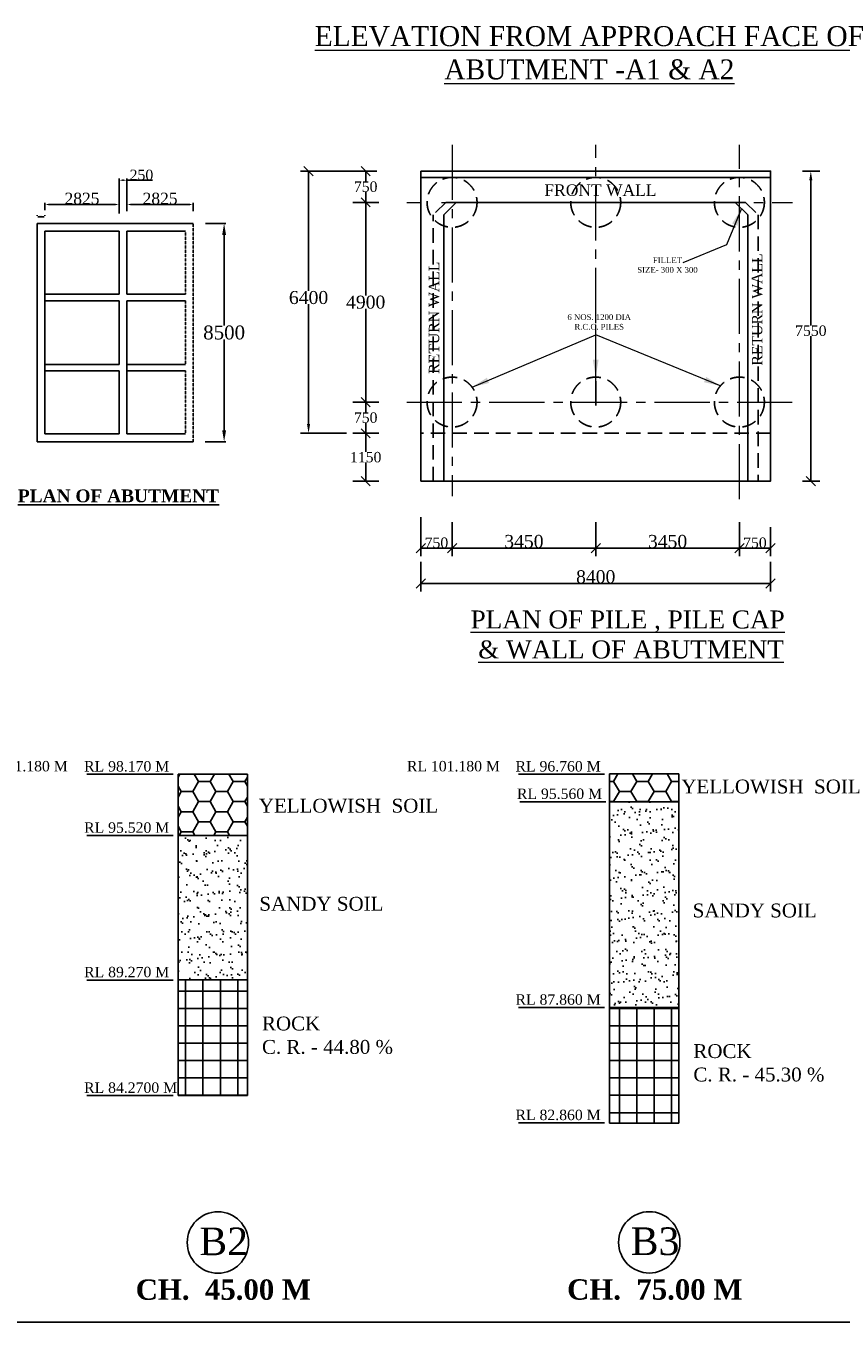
# Model space of a CAD drawing. Header units: millimetres. Extents: x -1995464 to 3071730, y 501735 to 805605.
# Tile 2 of 12: x 2746195 to 2816663, y 501735 to 613870. Entities that reach past the tile are written whole.
import ezdxf

# ---------------------------------------------------------------- set-up
doc = ezdxf.new("R2010")
doc.units = ezdxf.units.MM
doc.header["$MEASUREMENT"] = 0
for name, pattern in [('CENTER2', [28.575, 19.05, -3.175, 3.175, -3.175]), ('DASHED', [0.75, 0.5, -0.25]), ('HIDDEN', [0.375, 0.25, -0.125])]:
    doc.linetypes.add(name, pattern=pattern)
doc.layers.add('CENTER LINE', color=1, linetype='CENTER2', lineweight=13)
doc.layers.add('Dimension', color=7, linetype='Continuous', lineweight=25)
doc.layers.add('plan', color=12, linetype='Continuous')
doc.styles.get("Standard").update_dxf_attribs({"font": 'times.ttf'})
doc.dimstyles.new('Abut-standard', dxfattribs={"dimtxt": 300, "dimasz": 200, "dimexe": 300, "dimexo": 50, "dimgap": 50, "dimtad": 0, "dimtih": 1, "dimtoh": 1, "dimdec": 0, "dimzin": 0, "dimdsep": 46, "dimtxsty": 'Standard', "dimblk": 'OBLIQUE', "dimcen": 0.09, "dimdle": 300, "dimclrd": 256, "dimclre": 256, "dimclrt": 256, "dimadec": 0, "dimazin": 0, "dimtp": 0.9995, "dimtm": 0.9995, "dimtfac": 1, "dimtdec": 0, "dimtix": 1, "dimtofl": 0, "dimtmove": 1, "dimatfit": 3, "dimfxl": 1, "dimtolj": 1, "dimtzin": 0, "dimlwd": 0, "dimlwe": 0, "dimarcsym": 0})
doc.dimstyles.get("Standard").update_dxf_attribs({"dimtxt": 400, "dimasz": 300, "dimexe": 150, "dimexo": 100, "dimgap": 0.09, "dimtad": 1, "dimtih": 1, "dimtoh": 1, "dimdec": 0, "dimzin": 0, "dimdsep": 46, "dimtxsty": 'Standard', "dimcen": 0.09, "dimadec": 0, "dimazin": 0, "dimtfac": 1, "dimtdec": 0, "dimtofl": 0, "dimtmove": 0, "dimatfit": 3, "dimfxl": 150, "dimtolj": 1, "dimtzin": 0, "dimarcsym": 0})
pattern_1 = [(0, (0, 32350.4), (0, 1500), []), (90, (0, 32350.4), (-1500, 9e-14), [])]

# ---------------------------------------------------------------- blocks, each defined once
blk = doc.blocks.new('_Oblique')
at = {"color": 0, "linetype": 'ByBlock', "lineweight": -2}
blk.add_line((-0.5, -0.5), (0.5, 0.5), dxfattribs=at)
blk = doc.blocks.new('*D30')
at = {"color": 0, "lineweight": -2, "transparency": 16777216}
for p, q in [((2780334, 571370), (2780334, 567992)), ((2783034, 570929), (2783034, 567992)), ((2783034, 568692), (2780334, 568692))]:
    blk.add_line(p, q, dxfattribs=at)
at = {"layer": 'Defpoints', "color": 0, "transparency": 16777216}
for p in [(2780334, 572270), (2783034, 571829), (2780334, 568692)]:
    blk.add_point(p, dxfattribs=at)
at = {"color": 0, "lineweight": -2, "transparency": 16777216, "xscale": 800, "yscale": 800, "zscale": 800, "rotation": 180}
blk.add_blockref('_Oblique', (2780334, 568692), dxfattribs=at)
at = {"color": 0, "lineweight": -2, "transparency": 16777216, "xscale": 800, "yscale": 800, "zscale": 800}
blk.add_blockref('_Oblique', (2783034, 568692), dxfattribs=at)
at = {"color": 0, "transparency": 16777216, "insert": (2781684, 569151), "char_height": 900, "attachment_point": 5}
blk.add_mtext('\\A1;750', dxfattribs=at)
blk = doc.blocks.new('*D31')
at = {"color": 0, "lineweight": -2, "transparency": 16777216}
for p, q in [((2783034, 570929), (2783034, 567992)), ((2795454, 570929), (2795454, 567992)), ((2783034, 568692), (2795454, 568692))]:
    blk.add_line(p, q, dxfattribs=at)
at = {"layer": 'Defpoints', "color": 0, "transparency": 16777216}
for p in [(2783034, 571829), (2795454, 571829), (2795454, 568692)]:
    blk.add_point(p, dxfattribs=at)
at = {"color": 0, "lineweight": -2, "transparency": 16777216, "xscale": 800, "yscale": 800, "zscale": 800, "rotation": 180}
blk.add_blockref('_Oblique', (2783034, 568692), dxfattribs=at)
at = {"color": 0, "lineweight": -2, "transparency": 16777216, "xscale": 800, "yscale": 800, "zscale": 800}
blk.add_blockref('_Oblique', (2795454, 568692), dxfattribs=at)
at = {"color": 0, "transparency": 16777216, "insert": (2789244, 569264), "char_height": 900, "attachment_point": 5}
blk.add_mtext('\\A1;{\\H1.25x;3450}', dxfattribs=at)
blk = doc.blocks.new('*D32')
at = {"color": 0, "lineweight": -2, "transparency": 16777216}
for p, q in [((2807874, 570029), (2807874, 567992)), ((2810554, 570515), (2810554, 567992)), ((2807874, 568692), (2810554, 568692))]:
    blk.add_line(p, q, dxfattribs=at)
at = {"layer": 'Defpoints', "color": 0, "transparency": 16777216}
for p in [(2807874, 570929), (2810554, 571415), (2810554, 568692)]:
    blk.add_point(p, dxfattribs=at)
at = {"color": 0, "lineweight": -2, "transparency": 16777216, "xscale": 800, "yscale": 800, "zscale": 800, "rotation": 180}
blk.add_blockref('_Oblique', (2807874, 568692), dxfattribs=at)
at = {"color": 0, "lineweight": -2, "transparency": 16777216, "xscale": 800, "yscale": 800, "zscale": 800}
blk.add_blockref('_Oblique', (2810554, 568692), dxfattribs=at)
at = {"color": 0, "transparency": 16777216, "insert": (2809214, 569151), "char_height": 900, "attachment_point": 5}
blk.add_mtext('\\A1;750', dxfattribs=at)
blk = doc.blocks.new('*D33')
at = {"color": 0, "lineweight": -2, "transparency": 16777216}
for p, q in [((2780334, 567492), (2780334, 564936)), ((2810574, 567492), (2810574, 564936)), ((2780334, 565636), (2810574, 565636))]:
    blk.add_line(p, q, dxfattribs=at)
at = {"layer": 'Defpoints', "color": 0, "transparency": 16777216}
for p in [(2780334, 568392), (2810574, 568392), (2810574, 565636)]:
    blk.add_point(p, dxfattribs=at)
at = {"color": 0, "lineweight": -2, "transparency": 16777216, "xscale": 800, "yscale": 800, "zscale": 800, "rotation": 180}
blk.add_blockref('_Oblique', (2780334, 565636), dxfattribs=at)
at = {"color": 0, "lineweight": -2, "transparency": 16777216, "xscale": 800, "yscale": 800, "zscale": 800}
blk.add_blockref('_Oblique', (2810574, 565636), dxfattribs=at)
at = {"color": 0, "transparency": 16777216, "insert": (2795454, 566209), "char_height": 900, "attachment_point": 5}
blk.add_mtext('\\A1;{\\H1.25x;8400}', dxfattribs=at)
blk = doc.blocks.new('*D34')
at = {"color": 0, "lineweight": -2, "transparency": 16777216}
for p, q in [((2795454, 570929), (2795454, 567992)), ((2807874, 570929), (2807874, 567992)), ((2795454, 568692), (2807874, 568692))]:
    blk.add_line(p, q, dxfattribs=at)
at = {"layer": 'Defpoints', "color": 0, "transparency": 16777216}
for p in [(2795454, 571829), (2807874, 571829), (2807874, 568692)]:
    blk.add_point(p, dxfattribs=at)
at = {"color": 0, "lineweight": -2, "transparency": 16777216, "xscale": 800, "yscale": 800, "zscale": 800, "rotation": 180}
blk.add_blockref('_Oblique', (2795454, 568692), dxfattribs=at)
at = {"color": 0, "lineweight": -2, "transparency": 16777216, "xscale": 800, "yscale": 800, "zscale": 800}
blk.add_blockref('_Oblique', (2807874, 568692), dxfattribs=at)
at = {"color": 0, "transparency": 16777216, "insert": (2801664, 569264), "char_height": 900, "attachment_point": 5}
blk.add_mtext('\\A1;{\\H1.25x;3450}', dxfattribs=at)
blk = doc.blocks.new('*D35')
at = {"color": 0, "lineweight": -2, "transparency": 16777216}
for p, q in [((2774666, 598606), (2774866, 598606)), ((2775566, 598606), (2775566, 590540)), ((2775566, 581326), (2775566, 589392)), ((2774666, 581326), (2774866, 581326))]:
    blk.add_line(p, q, dxfattribs=at)
at = {"layer": 'Defpoints', "color": 0, "transparency": 16777216}
for p in [(2775566, 598606), (2775566, 598606), (2775566, 581326)]:
    blk.add_point(p, dxfattribs=at)
at = {"color": 0, "lineweight": -2, "transparency": 16777216, "xscale": 800, "yscale": 800, "zscale": 800}
for p, rotation in [((2775566, 598606), 90), ((2775566, 581326), 270)]:
    blk.add_blockref('_Oblique', p, dxfattribs=dict(at, rotation=rotation))
at = {"color": 0, "transparency": 16777216, "insert": (2775566, 589966), "char_height": 900, "attachment_point": 5}
blk.add_mtext('\\A1;{\\H1.25x;4900}', dxfattribs=at)
blk = doc.blocks.new('*D36')
at = {"color": 0, "lineweight": -2, "transparency": 16777216}
for p, q in [((2775566, 601306), (2775566, 600416)), ((2776075, 601306), (2776266, 601306)), ((2775566, 598606), (2775566, 599497)), ((2774666, 598606), (2774866, 598606))]:
    blk.add_line(p, q, dxfattribs=at)
at = {"layer": 'Defpoints', "color": 0, "transparency": 16777216}
for p in [(2775175, 601306), (2775566, 601306), (2775566, 598606)]:
    blk.add_point(p, dxfattribs=at)
at = {"color": 0, "lineweight": -2, "transparency": 16777216, "xscale": 800, "yscale": 800, "zscale": 800}
for p, rotation in [((2775566, 601306), 90), ((2775566, 598606), 270)]:
    blk.add_blockref('_Oblique', p, dxfattribs=dict(at, rotation=rotation))
at = {"color": 0, "transparency": 16777216, "insert": (2775566, 599956), "char_height": 900, "attachment_point": 5}
blk.add_mtext('\\A1;750', dxfattribs=at)
blk = doc.blocks.new('*D37')
at = {"color": 0, "lineweight": -2, "transparency": 16777216}
for p, q in [((2775566, 578626), (2775566, 577014)), ((2776166, 578626), (2776266, 578626)), ((2775566, 574486), (2775566, 576098)), ((2774666, 574486), (2774866, 574486))]:
    blk.add_line(p, q, dxfattribs=at)
at = {"layer": 'Defpoints', "color": 0, "transparency": 16777216}
for p in [(2775266, 578626), (2775566, 574486), (2775566, 574486)]:
    blk.add_point(p, dxfattribs=at)
at = {"color": 0, "lineweight": -2, "transparency": 16777216, "xscale": 800, "yscale": 800, "zscale": 800}
for p, rotation in [((2775566, 578626), 90), ((2775566, 574486), 270)]:
    blk.add_blockref('_Oblique', p, dxfattribs=dict(at, rotation=rotation))
at = {"color": 0, "transparency": 16777216, "insert": (2775566, 576556), "char_height": 900, "attachment_point": 5}
blk.add_mtext('\\A1;1150', dxfattribs=at)
blk = doc.blocks.new('*D38')
at = {"color": 0, "lineweight": -2, "transparency": 16777216}
for p, q in [((2772907, 601306), (2769927, 601306)), ((2770627, 601306), (2770627, 590939)), ((2770627, 579426), (2770627, 589794)), ((2772666, 578626), (2769927, 578626))]:
    blk.add_line(p, q, dxfattribs=at)
at = {"color": 0, "transparency": 16777216}
blk.add_solid([(2770494, 579426), (2770761, 579426), (2770627, 578626)], dxfattribs=at)
at = {"layer": 'Defpoints', "color": 0, "transparency": 16777216}
for p in [(2770627, 601306), (2773807, 601306), (2773566, 578626)]:
    blk.add_point(p, dxfattribs=at)
at = {"color": 0, "lineweight": -2, "transparency": 16777216, "xscale": 800, "yscale": 800, "zscale": 800, "rotation": 90}
blk.add_blockref('_Oblique', (2770627, 601306), dxfattribs=at)
at = {"color": 0, "transparency": 16777216, "insert": (2770627, 590366), "char_height": 900, "attachment_point": 5}
blk.add_mtext('\\A1;{\\H1.25x;6400}', dxfattribs=at)
blk = doc.blocks.new('*D39')
at = {"color": 0, "lineweight": -2, "transparency": 16777216}
for p, q in [((2814842, 601306), (2814749, 601306)), ((2814049, 600506), (2814049, 587956)), ((2814049, 574486), (2814049, 587037)), ((2814842, 574486), (2814749, 574486))]:
    blk.add_line(p, q, dxfattribs=at)
at = {"color": 0, "transparency": 16777216}
blk.add_solid([(2813916, 600506), (2814183, 600506), (2814049, 601306)], dxfattribs=at)
at = {"layer": 'Defpoints', "color": 0, "transparency": 16777216}
for p in [(2813942, 601306), (2813942, 574486), (2814049, 574486)]:
    blk.add_point(p, dxfattribs=at)
at = {"color": 0, "lineweight": -2, "transparency": 16777216, "xscale": 800, "yscale": 800, "zscale": 800, "rotation": 270}
blk.add_blockref('_Oblique', (2814049, 574486), dxfattribs=at)
at = {"color": 0, "transparency": 16777216, "insert": (2814049, 587496), "char_height": 900, "attachment_point": 5}
blk.add_mtext('\\A1;7550', dxfattribs=at)
blk = doc.blocks.new('*D40')
at = {"color": 0, "lineweight": -2, "transparency": 16777216}
for p, q in [((2774666, 581326), (2774866, 581326)), ((2775566, 581326), (2775566, 580436)), ((2774666, 578626), (2774866, 578626)), ((2775566, 578626), (2775566, 579517))]:
    blk.add_line(p, q, dxfattribs=at)
at = {"layer": 'Defpoints', "color": 0, "transparency": 16777216}
for p in [(2775566, 581326), (2775566, 581326), (2775566, 578626)]:
    blk.add_point(p, dxfattribs=at)
at = {"color": 0, "lineweight": -2, "transparency": 16777216, "xscale": 800, "yscale": 800, "zscale": 800}
for p, rotation in [((2775566, 581326), 90), ((2775566, 578626), 270)]:
    blk.add_blockref('_Oblique', p, dxfattribs=dict(at, rotation=rotation))
at = {"color": 0, "transparency": 16777216, "insert": (2775566, 579976), "char_height": 900, "attachment_point": 5}
blk.add_mtext('\\A1;750', dxfattribs=at)
blk = doc.blocks.new('*D86')
at = {"color": 0, "linetype": 'ByBlock', "lineweight": -2, "ltscale": 2000, "transparency": 16777216}
for p, q in [((2747160, 597446), (2747160, 597496)), ((2747235, 597346), (2747760, 597346)), ((2747835, 597446), (2747835, 597496))]:
    blk.add_line(p, q, dxfattribs=at)
at = {"color": 0, "linetype": 'ByBlock', "ltscale": 2000, "transparency": 16777216}
for points in [[(2747235, 597359), (2747235, 597334), (2747160, 597346)], [(2747760, 597359), (2747760, 597334), (2747835, 597346)]]:
    blk.add_solid(points, dxfattribs=at)
at = {"layer": 'Defpoints', "color": 0, "linetype": 'ByBlock', "ltscale": 2000, "transparency": 16777216}
for p in [(2747160, 597346), (2747835, 597346), (2747835, 597346)]:
    blk.add_point(p, dxfattribs=at)
at = {"color": 0, "linetype": 'ByBlock', "lineweight": -2, "ltscale": 2000, "transparency": 16777216, "insert": (2747498, 597397), "char_height": 400, "attachment_point": 5}
blk.add_mtext('\\A1;{\\H0.24987x;300}', dxfattribs=at)
blk = doc.blocks.new('*D91')
at = {"color": 0, "linetype": 'ByBlock', "lineweight": -2, "ltscale": 2000, "transparency": 16777216}
for p, q in [((2747835, 597917), (2747835, 598572)), ((2748135, 598422), (2753948, 598422)), ((2754248, 597638), (2754248, 598572))]:
    blk.add_line(p, q, dxfattribs=at)
at = {"color": 0, "linetype": 'ByBlock', "ltscale": 2000, "transparency": 16777216}
for points in [[(2748135, 598472), (2748135, 598372), (2747835, 598422)], [(2753948, 598472), (2753948, 598372), (2754248, 598422)]]:
    blk.add_solid(points, dxfattribs=at)
at = {"layer": 'Defpoints', "color": 0, "linetype": 'ByBlock', "ltscale": 2000, "transparency": 16777216}
for p in [(2747835, 597817), (2754248, 598422), (2754248, 597538)]:
    blk.add_point(p, dxfattribs=at)
at = {"color": 0, "linetype": 'ByBlock', "lineweight": -2, "ltscale": 2000, "transparency": 16777216, "insert": (2751042, 598931), "char_height": 400, "attachment_point": 5}
blk.add_mtext('\\A1;{\\H2.5x;2825}', dxfattribs=at)
blk = doc.blocks.new('*D92')
at = {"color": 0, "linetype": 'ByBlock', "lineweight": -2, "ltscale": 2000, "transparency": 16777216}
for p, q in [((2754923, 597830), (2754923, 598572)), ((2755223, 598422), (2760360, 598422)), ((2760660, 597830), (2760660, 598572))]:
    blk.add_line(p, q, dxfattribs=at)
at = {"color": 0, "linetype": 'ByBlock', "ltscale": 2000, "transparency": 16777216}
for points in [[(2755223, 598472), (2755223, 598372), (2754923, 598422)], [(2760360, 598472), (2760360, 598372), (2760660, 598422)]]:
    blk.add_solid(points, dxfattribs=at)
at = {"layer": 'Defpoints', "color": 0, "linetype": 'ByBlock', "ltscale": 2000, "transparency": 16777216}
for p in [(2754923, 597730), (2760660, 598422), (2760660, 597730)]:
    blk.add_point(p, dxfattribs=at)
at = {"color": 0, "linetype": 'ByBlock', "lineweight": -2, "ltscale": 2000, "transparency": 16777216, "insert": (2757792, 598931), "char_height": 400, "attachment_point": 5}
blk.add_mtext('\\A1;{\\H2.5x;2825}', dxfattribs=at)
blk = doc.blocks.new('*D93')
at = {"color": 0, "linetype": 'ByBlock', "lineweight": -2, "ltscale": 2000, "transparency": 16777216}
for p, q in [((2754248, 598522), (2754248, 600671)), ((2754548, 600521), (2754623, 600521)), ((2754923, 598522), (2754923, 600671)), ((2754923, 600521), (2757140, 600521))]:
    blk.add_line(p, q, dxfattribs=at)
at = {"color": 0, "linetype": 'ByBlock', "ltscale": 2000, "transparency": 16777216}
for points in [[(2754548, 600571), (2754548, 600471), (2754248, 600521)], [(2754623, 600571), (2754623, 600471), (2754923, 600521)]]:
    blk.add_solid(points, dxfattribs=at)
at = {"layer": 'Defpoints', "color": 0, "linetype": 'ByBlock', "ltscale": 2000, "transparency": 16777216}
for p in [(2754923, 600521), (2754248, 598422), (2754923, 598422)]:
    blk.add_point(p, dxfattribs=at)
at = {"color": 0, "linetype": 'ByBlock', "lineweight": -2, "ltscale": 2000, "transparency": 16777216, "insert": (2756182, 600979), "char_height": 400, "attachment_point": 5}
blk.add_mtext('\\A1;{\\H2.25x;250}', dxfattribs=at)
blk = doc.blocks.new('*D94')
at = {"color": 0, "lineweight": -2, "ltscale": 20, "transparency": 16777216}
for p, q in [((2761712, 596788), (2763477, 596788)), ((2763327, 595788), (2763327, 587950)), ((2763327, 578891), (2763327, 586729)), ((2761690, 577891), (2763477, 577891))]:
    blk.add_line(p, q, dxfattribs=at)
at = {"color": 0, "ltscale": 20, "transparency": 16777216}
for points in [[(2763160, 595788), (2763494, 595788), (2763327, 596788)], [(2763160, 578891), (2763494, 578891), (2763327, 577891)]]:
    blk.add_solid(points, dxfattribs=at)
at = {"layer": 'Defpoints', "color": 0, "ltscale": 20, "transparency": 16777216}
for p in [(2761612, 596788), (2761590, 577891), (2763327, 577891)]:
    blk.add_point(p, dxfattribs=at)
at = {"color": 0, "ltscale": 20, "transparency": 16777216, "insert": (2763327, 587340), "char_height": 400, "attachment_point": 5}
blk.add_mtext('\\A1;{\\H3x;8500}', dxfattribs=at)

msp = doc.modelspace()

# ---------------------------------------------------------------- hatches: boundary and pattern name
at = {"linetype": 'Continuous', "ltscale": 1000}
h = msp.add_hatch(dxfattribs=at)
h.set_pattern_fill('HONEY', color=1, scale=8000)
h.set_pattern_definition([(0, (-10881.1, 32338), (1500, 866.0254), [1000, -2000]), (120, (-10881.1, 32338), (-1500, 866.0254), [1000, -2000]), (60, (-10881.1, 32338), (3e-13, 1732.0508), [-2000, 1000])])
h.paths.add_polyline_path([(2765350.7, 549138.9), (2759350.7, 549138.9), (2759350.7, 543838.9), (2765350.7, 543838.9)])
h = msp.add_hatch(dxfattribs=at)
h.set_pattern_fill('HONEY', color=1, scale=8000)
h.set_pattern_definition([(0, (0, 32350.4), (1500, 866.0254), [1000, -2000]), (120, (0, 32350.4), (-1500, 866.0254), [1000, -2000]), (60, (0, 32350.4), (3e-13, 1732.0508), [-2000, 1000])])
h.paths.add_polyline_path([(2796647, 549151.2), (2796647, 549138.9), (2796647, 546751.2), (2802647, 546751.2), (2802647, 549151.2)])
h = msp.add_hatch(dxfattribs=at)
h.set_pattern_fill('AR-SAND', color=1, scale=700)
h.set_pattern_definition([(37.5, (0, 32350.4), (-44.09535, 1348.77664), [0, -1064, 0, -1190, 0, -1137.5]), (7.5, (0, 32350.4), (1238.8437, 1975.5022), [0, -574, 0, -959, 0, -367.5]), (327.5, (-861, 32350.4), (2179.8993, 3.96134), [0, -350, 0, -1260, 0, -1645]), (317.5, (-861, 32350.4), (2104.2886, 614.3729), [0, -175, 0, -826, 0, -945])])
h.paths.add_polyline_path([(2802647, 546751.2), (2796647, 546751.2), (2796647, 528951.2), (2802647, 528951.2)])
h = msp.add_hatch(dxfattribs=at)
h.set_pattern_fill('AR-SAND', color=1, scale=700)
h.set_pattern_definition([(37.5, (-10881.1, 32338), (-44.09535, 1348.77664), [0, -1064, 0, -1190, 0, -1137.5]), (7.5, (-10881.1, 32338), (1238.8437, 1975.5022), [0, -574, 0, -959, 0, -367.5]), (327.5, (-11742.1, 32338), (2179.8993, 3.96134), [0, -350, 0, -1260, 0, -1645]), (317.5, (-11742.1, 32338), (2104.2886, 614.3729), [0, -175, 0, -826, 0, -945])])
h.paths.add_polyline_path([(2765350.7, 543838.9), (2759350.7, 543838.9), (2759350.7, 531338.9), (2765350.7, 531338.9)])
h = msp.add_hatch(dxfattribs=at)
h.set_pattern_fill('NET', color=1, scale=12000)
h.set_pattern_definition(pattern_1)
h.paths.add_polyline_path([(2759350.7, 521338.9), (2765350.7, 521338.9), (2765350.7, 531338.9), (2759350.7, 531338.9)])
h = msp.add_hatch(dxfattribs=at)
h.set_pattern_fill('NET', color=1, scale=12000)
h.set_pattern_definition(pattern_1)
h.paths.add_polyline_path([(2802647, 528951.2), (2796647, 528951.2), (2796647, 518951.2), (2802647, 518951.2)])

# ---------------------------------------------------------------- linework, layer by layer
at = {"color": 0}
for p, q in [((2771752.5, 601306.4), (2773788.6, 601306.4)), ((2776542.9, 601306.4), (2773806.6, 601306.4)), ((2814783.4, 601306.4), (2813315.4, 601306.4)), ((2774442.1, 598606.4), (2776689.9, 598606.4)), ((2780333.9, 586965.7), (2780333.9, 597566.2)), ((2780333.9, 586965.7), (2780333.9, 595991.2)), ((2780333.9, 583144.1), (2780333.9, 588004.1)), ((2780333.9, 583144.1), (2780333.9, 586965.7)), ((2774442.1, 581326.4), (2776689.9, 581326.4)), ((2771646.7, 578626.4), (2773894.5, 578626.4)), ((2774442.1, 578626.4), (2776689.9, 578626.4)), ((2774442.1, 574486.4), (2776689.9, 574486.4)), ((2814784.6, 574486.4), (2813316.6, 574486.4))]:
    msp.add_line(p, q, dxfattribs=at)
at = {"ltscale": 2000}
for p, q in [((2780333.9, 601306.4), (2780333.9, 598606.4)), ((2780333.9, 601306.4), (2780333.9, 600766.4)), ((2810573.9, 601306.4), (2810573.9, 574486.4)), ((2780333.9, 600766.4), (2810573.9, 600766.4)), ((2783393.9, 598606.4), (2782313.9, 597526.4)), ((2782493.9, 598606.4), (2808413.9, 598606.4)), ((2807513.9, 598606.4), (2808593.9, 597526.4)), ((2808413.9, 598606.4), (2808053.9, 598606.4)), ((2782313.9, 574486.4), (2782313.9, 597526.4)), ((2808593.9, 574486.4), (2808593.9, 597526.4)), ((2780333.9, 578626.4), (2780333.9, 581326.4)), ((2780333.9, 578626.4), (2780333.9, 581326.4)), ((2810573.9, 574486.4), (2810573.9, 578626.4)), ((2810573.9, 574486.4), (2810573.9, 578626.4)), ((2780333.9, 574486.4), (2781413.9, 574486.4)), ((2780333.9, 574486.4), (2783033.9, 574486.4)), ((2781413.9, 574486.4), (2782313.9, 574486.4)), ((2810573.9, 574486.4), (2807873.9, 574486.4)), ((2809493.9, 574486.4), (2808593.9, 574486.4))]:
    msp.add_line(p, q, dxfattribs=at)
at = {"color": 0, "linetype": 'HIDDEN', "ltscale": 5000}
for p, q in [((2782493.9, 598606.4), (2781413.9, 597526.4)), ((2808413.9, 598606.4), (2809493.9, 597526.4)), ((2781413.9, 574486.4), (2781413.9, 597526.4)), ((2809493.9, 597526.4), (2809493.9, 574486.4)), ((2810573.9, 578626.4), (2780333.9, 578626.4))]:
    msp.add_line(p, q, dxfattribs=at)
at = {"color": 0, "ltscale": 20}
for p, q in [((2747160.5, 596788.5), (2760660.5, 596788.5)), ((2747835.4, 596113.5), (2754248, 596113.5)), ((2754922.9, 596113.5), (2759981.3, 596113.5)), ((2747835.4, 590658), (2754248, 590658)), ((2747835.4, 590095.6), (2754248, 590095.6)), ((2754922.9, 590658), (2759981.3, 590658)), ((2754922.9, 590095.6), (2759981.3, 590095.6)), ((2747835.4, 584583.7), (2754248, 584583.7)), ((2754922.9, 584583.7), (2759981.3, 584583.7)), ((2747835.4, 584021.3), (2754248, 584021.3)), ((2754248, 584021.3), (2754248, 578565.7)), ((2754922.9, 584021.3), (2759981.3, 584021.3)), ((2760660.5, 577890.8), (2747160.5, 577890.8)), ((2754248, 578565.7), (2747835.4, 578565.7)), ((2759981.3, 578565.7), (2754922.9, 578565.7))]:
    msp.add_line(p, q, dxfattribs=at)
at = {"ltscale": 20}
for p, q in [((2747160.5, 596788.5), (2747160.5, 577890.8)), ((2747835.4, 596113.5), (2747835.4, 578565.7)), ((2754248, 596113.5), (2754248, 590658)), ((2754922.9, 596113.5), (2754922.9, 590658)), ((2754248, 590095.6), (2754248, 584583.7)), ((2754922.9, 590095.6), (2754922.9, 578565.7))]:
    msp.add_line(p, q, dxfattribs=at)
at = {"linetype": 'DASHED', "ltscale": 20}
for p, q in [((2760660.5, 596788.5), (2760660.5, 577890.8)), ((2759981.3, 596113.5), (2759981.3, 590658)), ((2759981.3, 590095.6), (2759981.3, 584583.7)), ((2759981.3, 584021.3), (2759981.3, 578565.7))]:
    msp.add_line(p, q, dxfattribs=at)
at = {"color": 0, "ltscale": 2}
for p, q in [((2758919.6, 549126.5), (2751469.5, 549126.5)), ((2796216, 549126.5), (2788765.8, 549126.5)), ((2796338.3, 546751.2), (2788888.2, 546751.2)), ((2758919.6, 543826.5), (2751469.5, 543826.5)), ((2758919.6, 531326.5), (2751469.5, 531326.5)), ((2796216, 528950), (2788765.8, 528950)), ((2758919.6, 521326.5), (2751469.5, 521326.5)), ((2796216, 518966.7), (2788765.8, 518966.7))]:
    msp.add_line(p, q, dxfattribs=at)
at = {"color": 1, "ltscale": 2000}
for p, q in [((2759350.7, 549138.9), (2765350.7, 549138.9)), ((2796647, 549151.2), (2802647, 549151.2)), ((2796647, 546751.2), (2802647, 546751.2)), ((2759350.7, 543838.9), (2765350.7, 543838.9)), ((2759350.7, 531338.9), (2765350.7, 531338.9)), ((2796647, 528951.2), (2802647, 528951.2)), ((2759350.7, 521338.9), (2765350.7, 521338.9)), ((2796647, 518951.2), (2802647, 518951.2))]:
    msp.add_line(p, q, dxfattribs=at)
at = {"color": 0, "ltscale": 2000}
for p, q in [((2759350.7, 549138.9), (2759350.7, 521338.9)), ((2765350.7, 549138.9), (2765350.7, 521338.9)), ((2796647, 549151.2), (2796647, 518951.2)), ((2802647, 549151.2), (2802647, 518951.2))]:
    msp.add_line(p, q, dxfattribs=at)
at = {"color": 0, "lineweight": 25, "ltscale": 2000}
msp.add_line((2686660.7, 501734.8), (3071572.7, 501734.8), dxfattribs=at)
at = {"ltscale": 2000}
msp.add_lwpolyline([(2780333.9, 601306.4), (2810573.9, 601306.4), (2810573.9, 574486.4), (2780333.9, 574486.4)], close=True, dxfattribs=at)
at = {"color": 0, "linetype": 'HIDDEN', "ltscale": 5000}
for centre in [(2783033.9, 598606.4), (2795453.9, 598606.4), (2807873.9, 598606.4), (2783033.9, 581326.4), (2795453.9, 581326.4), (2807873.9, 581326.4)]:
    msp.add_circle(centre, 2160, dxfattribs=at)
at = {"color": 0}
for centre in [(2762788, 508619.6), (2762788, 508619.6), (2800084.3, 508631.9), (2800084.3, 508631.9)]:
    msp.add_circle(centre, 2653.3, dxfattribs=at)
at = {"layer": 'CENTER LINE', "ltscale": 250}
for p, q in [((2783033.9, 603579.7), (2783033.9, 573199.8)), ((2795453.9, 581023.4), (2795453.9, 603579.7)), ((2807873.9, 572934.8), (2807873.9, 603579.7)), ((2779111.2, 598606.4), (2780333.9, 598606.4)), ((2782133.9, 598606.4), (2812454.7, 598606.4)), ((2779111.2, 581326.4), (2812454.7, 581326.4))]:
    msp.add_line(p, q, dxfattribs=at)
at = {"layer": 'CENTER LINE', "color": 0, "ltscale": 300}
msp.add_line((2795453.9, 583144.1), (2795453.9, 581023.4), dxfattribs=at)

# ---------------------------------------------------------------- texts
at = {"insert": (2754193, 573768.1), "char_height": 1108.661, "width": 37712.199, "attachment_point": 2}
msp.add_mtext('{\\fTimes New Roman|b1|i0|c0|p18;\\LPLAN OF ABUTMENT}', dxfattribs=at)
at = {"color": 0, "ltscale": 2, "attachment_point": 1}
for s, insert, char_height, width in [(' RL 101.180 M', (2741428.6, 550278.7), 899.716, 8256.365), (' RL 98.170 M', (2750882.9, 550266.4), 899.716, 8256.365), (' RL 101.180 M', (2778790.9, 550278.7), 899.716, 8256.365), (' RL 96.760 M', (2788179.2, 550266.4), 899.716, 8256.365), ('\\pxi0.053439;YELLOWISH  SOIL', (2802789.3, 548670.2), 1200, 15132.884), (' RL 95.560 M', (2788301.6, 547891.1), 899.716, 8256.365), ('\\pxi0.053439;YELLOWISH  SOIL', (2766263.8, 547009), 1200, 15132.884), (' RL 95.520 M', (2750882.9, 544966.4), 899.716, 8256.365), ('\\pxi0.053439;SANDY SOIL', (2766313.1, 538524.9), 1200, 11674.78), ('\\pxi0.053439;SANDY SOIL', (2803773.8, 537943.4), 1200, 11674.78), (' RL 89.270 M', (2750882.9, 532466.4), 899.716, 8256.365), (' RL 87.860 M', (2788179.2, 530089.8), 899.716, 8256.365), ('\\pxi0.053439;ROCK', (2766535.8, 528165.6), 1200, 7992.496), ('\\pxi0.053439;C. R. - 44.80 %', (2766535.8, 526140.1), 1200, 11417.274), ('\\pxi0.053439;ROCK', (2803832.1, 525778), 1200, 7992.496), ('\\pxi0.053439;C. R. - 45.30 %', (2803832.1, 523752.4), 1200, 11417.274), (' RL 84.2700 M', (2750882.9, 522466.4), 899.716, 8256.365), (' RL 82.860 M', (2788179.2, 520106.5), 899.716, 8256.365)]:
    msp.add_mtext(s, dxfattribs=dict(at, insert=insert, char_height=char_height, width=width))
at = {"color": 0, "char_height": 2388.75, "width": 84084, "attachment_point": 1}
for s, insert in [('{\\fVerdana|b0|i0|c0|p34;^I}B2', (2751627.1, 509913.4)), ('{\\fVerdana|b0|i0|c0|p34;^I}B3', (2788923.4, 509925.8))]:
    msp.add_mtext(s, dxfattribs=dict(at, insert=insert))
at = {"color": 0, "ltscale": 100, "char_height": 1762.2, "width": 37267.062, "attachment_point": 1}
for s, insert in [('{\\fTimes New Roman|b1|i0|c0|p18;CH.  45.00 M}', (2755682.2, 505424.1)), ('{\\fTimes New Roman|b1|i0|c0|p18;CH.  75.00 M}', (2792978.5, 505436.5))]:
    msp.add_mtext(s, dxfattribs=dict(at, insert=insert))
at = {"layer": 'Dimension', "color": 0, "linetype": 'Continuous', "lineweight": 9, "attachment_point": 5}
for s, insert, char_height, width in [('{\\LELEVATION FROM APPROACH FACE OF \\PABUTMENT -A1 & A2}', (2795516.5, 611535.4), 1727.7, 80790.388), ('6 NOS. 1200 DIA\\PR.C.C. PILES', (2795754.9, 588254.1), 500, 12934.447)]:
    msp.add_mtext(s, dxfattribs=dict(at, insert=insert, char_height=char_height, width=width))
for s, insert, char_height in [('FRONT WALL', (2795862.8, 599652.1), 1000), ('FILLET\\PSIZE- 300 X 300', (2801655.5, 593176.7), 500), ('{\\LPLAN OF PILE , PILE CAP\\P & WALL OF ABUTMENT }', (2798214.1, 561205.6), 1555.84)]:
    msp.add_mtext(s, dxfattribs=dict(at, insert=insert, char_height=char_height))
at = {"layer": 'Dimension', "color": 0, "linetype": 'Continuous', "lineweight": 9, "char_height": 900, "attachment_point": 5, "rotation": 90}
for insert in [(2809416.9, 589333.8), (2781482.9, 588626.6)]:
    msp.add_mtext('RETURN WALL', dxfattribs=dict(at, insert=insert))

# ---------------------------------------------------------------- dimensions: what is measured, and where the dimension line sits
at = {"color": 0, "linetype": 'ByBlock', "lineweight": -2, "ltscale": 2000}
dim = msp.add_linear_dim(base=(2754922.9, 600521.1), p1=(2754248, 598422.1), p2=(2754922.9, 598422.1), text='{\\H2.25x;250}', dimstyle='Standard', dxfattribs=at)
dim.commit()
dim.dimension.update_dxf_attribs({"geometry": '*D93', "text_midpoint": (2756181.7, 600521.1), "dimtype": 160})
at = {"color": 0}
for base, p1, p2, angle, text, override, picture, middle in [((2770627.5, 601306.4), (2773566, 578626.4), (2773806.6, 601306.4), 90, '{\\H1.25x;6400}', {"dimtxt": 900, "dimasz": 800, "dimexe": 700, "dimexo": 900, "dimblk2": 'Oblique', "dimsah": 1, "dimfxl": 300}, '*D38', (2770627.5, 590366.4)), ((2775566, 601306.4), (2775566, 598606.4), (2775174.8, 601306.4), 90, '750', {"dimtxt": 900, "dimasz": 800, "dimexe": 700, "dimexo": 900, "dimblk1": 'Oblique', "dimblk2": 'Oblique', "dimsah": 1, "dimfxl": 300}, '*D36', (2775566, 599956.4)), ((2814049.4, 574486.4), (2813942.1, 601306.4), (2813942.1, 574486.4), 90, '7550', {"dimtxt": 900, "dimasz": 800, "dimexe": 700, "dimexo": 900, "dimblk2": 'Oblique', "dimsah": 1, "dimfxl": 300}, '*D39', (2814049.4, 587496.4)), ((2775566, 598606.4), (2775566, 581326.4), (2775566, 598606.4), 90, '{\\H1.25x;4900}', {"dimtxt": 900, "dimasz": 800, "dimexe": 700, "dimexo": 900, "dimblk1": 'Oblique', "dimblk2": 'Oblique', "dimsah": 1, "dimfxl": 300}, '*D35', (2775566, 589966.4)), ((2775566, 581326.4), (2775566, 578626.4), (2775566, 581326.4), 90, '750', {"dimtxt": 900, "dimasz": 800, "dimexe": 700, "dimexo": 900, "dimblk1": 'Oblique', "dimblk2": 'Oblique', "dimsah": 1, "dimfxl": 300}, '*D40', (2775566, 579976.4)), ((2775566, 574486.4), (2775266.1, 578626.4), (2775566, 574486.4), 90, '1150', {"dimtxt": 900, "dimasz": 800, "dimexe": 700, "dimexo": 900, "dimblk1": 'Oblique', "dimblk2": 'Oblique', "dimsah": 1, "dimfxl": 300}, '*D37', (2775566, 576556.4)), ((2795453.9, 568691.9), (2783033.9, 571829.2), (2795453.9, 571829.2), 180, '{\\H1.25x;3450}', {"dimtxt": 900, "dimasz": 800, "dimexe": 700, "dimexo": 900, "dimblk1": 'Oblique', "dimblk2": 'Oblique', "dimsah": 1, "dimfxl": 300}, '*D31', (2789243.9, 569264.2)), ((2807873.9, 568691.9), (2795453.9, 571829.2), (2807873.9, 571829.2), 180, '{\\H1.25x;3450}', {"dimtxt": 900, "dimasz": 800, "dimexe": 700, "dimexo": 900, "dimblk1": 'Oblique', "dimblk2": 'Oblique', "dimsah": 1, "dimfxl": 300}, '*D34', (2801663.9, 569264.2)), ((2810573.9, 565636.4), (2780333.9, 568391.9), (2810573.9, 568391.9), 180, '{\\H1.25x;8400}', {"dimtxt": 900, "dimasz": 800, "dimexe": 700, "dimexo": 900, "dimblk1": 'Oblique', "dimblk2": 'Oblique', "dimsah": 1, "dimfxl": 300}, '*D33', (2795453.9, 566208.7))]:
    dim = msp.add_linear_dim(base=base, p1=p1, p2=p2, angle=angle, text=text, dimstyle='Standard', override=override, dxfattribs=at)
    dim.commit()
    dim.dimension.update_dxf_attribs({"geometry": picture, "text_midpoint": middle})
at = {"color": 0, "linetype": 'ByBlock', "lineweight": -2, "ltscale": 2000}
dim = msp.add_linear_dim(base=(2754248, 598422.1), p1=(2747835.4, 597817), p2=(2754248, 597538.5), text='{\\H2.5x;2825}', dimstyle='Standard', dxfattribs=at)
dim.commit()
dim.dimension.update_dxf_attribs({"geometry": '*D91', "text_midpoint": (2751041.7, 598930.9)})
for base, p1, p2, text, override, picture, middle in [((2760660.5, 598422.1), (2754922.9, 597730.3), (2760660.5, 597730.3), '{\\H2.5x;2825}', {"dimasz": 300}, '*D92', (2757791.7, 598930.9)), ((2747835.4, 597346.1), (2747160.5, 597346.1), (2747835.4, 597346.1), '{\\H0.24987x;300}', {"dimasz": 75}, '*D86', (2747497.9, 597397.1))]:
    dim = msp.add_linear_dim(base=base, p1=p1, p2=p2, text=text, dimstyle='Standard', override=override, dxfattribs=at)
    dim.commit()
    dim.dimension.update_dxf_attribs({"geometry": picture, "text_midpoint": middle})
at = {"ltscale": 20}
dim = msp.add_linear_dim(base=(2763327, 577890.8), p1=(2761612.3, 596788.5), p2=(2761589.6, 577890.8), angle=90, text='{\\H3x;8500}', dimstyle='Standard', override={"dimasz": 1000}, dxfattribs=at)
dim.commit()
dim.dimension.update_dxf_attribs({"geometry": '*D94', "text_midpoint": (2763327, 587339.6), "dimtype": 160})
at = {"color": 0}
for base, p1, p2, picture, middle in [((2780333.9, 568691.9), (2783033.9, 571829.2), (2780333.9, 572270.4), '*D30', (2781683.9, 568691.9)), ((2810554.2, 568691.9), (2807873.9, 570929.2), (2810554.2, 571415), '*D32', (2809214.1, 568691.9))]:
    dim = msp.add_linear_dim(base=base, p1=p1, p2=p2, angle=180, text='750', dimstyle='Standard', override={"dimtxt": 900, "dimasz": 800, "dimexe": 700, "dimexo": 900, "dimblk1": 'Oblique', "dimblk2": 'Oblique', "dimsah": 1, "dimfxl": 300}, dxfattribs=at)
    dim.commit()
    dim.dimension.update_dxf_attribs({"geometry": picture, "text_midpoint": middle, "dimtype": 160})

# ---------------------------------------------------------------- leaders
at = {"layer": 'plan', "color": 0, "linetype": 'Continuous', "lineweight": 9}
for points in [[(2808053.9, 598066.4), (2806747.2, 594919.9), (2802997.6, 593368)], [(2784762.3, 582621.9), (2795453.9, 587146), (2795453.9, 587998.9)], [(2795453.9, 583486.4), (2795453.9, 587146), (2795453.9, 587998.9)], [(2806295.2, 582707.2), (2795453.9, 587146), (2795453.9, 587998.9)]]:
    msp.add_leader(points, dimstyle='Abut-standard', override={"dimasz": 1500, "dimgap": 50, "dimtad": 0}, dxfattribs=at)

doc.saveas('drawing.dxf')
